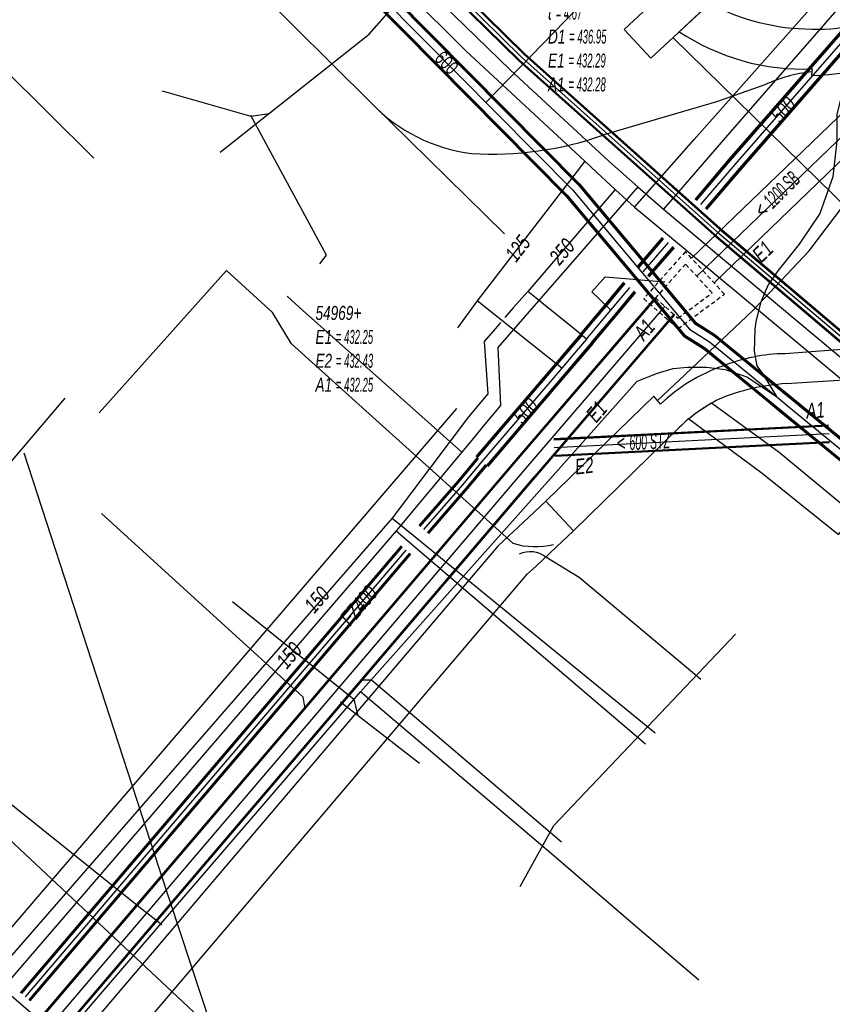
# Model space of a CAD drawing. Header units: metres. Extents: x 2695563 to 2696938, y 1260544 to 1262032.
# Tile 34 of 256: x 2695961 to 2695991, y 1260966 to 1261002. Entities that reach past the tile are written whole.
import ezdxf

# ---------------------------------------------------------------- set-up
doc = ezdxf.new("R2010")
doc.units = ezdxf.units.M
doc.linetypes.add('AUSGEZOGEN', pattern=[0])
doc.linetypes.add('STRICHLINIE2_S3', pattern=[0.25, 0.15, -0.1])
for name, color, linetype in [('AW_LK_ Haltung Text', 7, 'AUSGEZOGEN'), ('AW_LK_Ein-Auslauftext', 24, 'AUSGEZOGEN'), ('AW_LK_Haltung', 24, 'AUSGEZOGEN'), ('AW_LK_Normschacht Text', 24, 'AUSGEZOGEN'), ('AW_LK_Schacht Detailpolygon', 24, 'AUSGEZOGEN'), ('AW_LK_Trasselinie', 24, 'AUSGEZOGEN'), ('EW_LK_Bauwerk_FL_Linie_Punkt', 1, 'AUSGEZOGEN'), ('EW_LK_Trasseabs', 1, 'AUSGEZOGEN'), ('EW_LK_Trasserand', 1, 'AUSGEZOGEN'), ('FM_LK_SW_TRASSEKANTE', 94, 'AUSGEZOGEN'), ('FM_LK_SW_TRASSEKANTE_TEXT', 94, 'AUSGEZOGEN'), ('GA_LK_Leitung', 32, 'AUSGEZOGEN'), ('GA_LK_Leitung_Text', 32, 'AUSGEZOGEN'), ('TV_LK_LEITUNG', 92, 'AUSGEZOGEN'), ('WA_LK_Leitung', 171, 'AUSGEZOGEN'), ('WA_LK_Leitung_Text', 171, 'AUSGEZOGEN')]:
    doc.layers.add(name, color=color, linetype=linetype)
doc.styles.add('ARIAL', font='arial.ttf')
pattern_1 = [(0, (2708005, 1273150), (6075, 6075), [6075, -6075]), (90, (2708005, 1273150), (-6075, 6075), [6075, -6075])]

# ---------------------------------------------------------------- blocks, each defined once
blk = doc.blocks.new('COMPLEXOBJECT_1613')
at = {"layer": 'EW_LK_Trasserand', "color": 1, "linetype": 'AUSGEZOGEN', "transparency": 33554687}
for p, q in [((6011.345, 11010.798), (6010.897, 11010.548)), ((5985.392, 11002.281), (5984.302, 11001.263)), ((5993.847, 11000.841), (5994.248, 11000.507)), ((5989.1, 10999.926), (5989.075, 10999.686))]:
    blk.add_line(p, q, dxfattribs=at)
for points in [[(6012.123, 11009.371), (6012.508, 11009.847), (6011.345, 11010.798)], [(6007.537, 11009.069), (6001.631, 11006.791), (5996.41, 11004.39)], [(5997.142, 11002.587), (6002.355, 11004.951), (6008.224, 11007.176)]]:
    blk.add_lwpolyline(points, dxfattribs=at)
for centre, radius, start, end in [((5998.778, 11033.524), 25.977, 289.7061, 297.81), ((6004.507, 11018.339), 11.766, 288.4168, 310.3391), ((6002.46, 10988.365), 17.129, 110.6831, 125.2744), ((5999.234, 10996.624), 6.319, 109.3273, 142.0844), ((5989.153, 11009.472), 8.115, 242.3869, 269.4748), ((5989.277, 11007.291), 5.937, 268.0853, 303.658), ((5988.761, 11007.986), 8.067, 236.4477, 272.4105), ((5988.59, 11012.124), 12.447, 272.2315, 294.9805)]:
    blk.add_arc(centre, radius, start, end, dxfattribs=at)
blk = doc.blocks.new('COMPLEXOBJECT_1648')
at = {"layer": 'EW_LK_Trasserand', "color": 1, "linetype": 'AUSGEZOGEN', "transparency": 33554687}
for p, q in [((5993.156, 10990.027), (5988.127, 10989.656)), ((5995.489, 10988.44), (5996.09, 10989.401)), ((5988.155, 10988.577), (5993.194, 10988.917))]:
    blk.add_line(p, q, dxfattribs=at)
for points in [[(5983.621, 10987.832), (5983.387, 10988.121), (5979.493, 10984.342)], [(5979.493, 10984.342), (5980.489, 10983.274), (5984.299, 10986.995)]]:
    blk.add_lwpolyline(points, dxfattribs=at)
for centre, radius, start, end in [((5993.836, 10986.025), 4.059, 56.2682, 99.6437), ((5988.215, 10983.275), 6.382, 90.7883, 111.5382), ((5987.883, 10983.402), 6.147, 109.0935, 133.8912), ((5993.763, 10985.896), 3.074, 55.8459, 100.6714), ((5988.601, 10981.129), 7.461, 93.4259, 112.5875), ((5988.362, 10982.811), 5.832, 116.7714, 134.1604)]:
    blk.add_arc(centre, radius, start, end, dxfattribs=at)
blk = doc.blocks.new('COMPLEXOBJECT_1709')
at = {"layer": 'EW_LK_Trasserand', "color": 1, "linetype": 'AUSGEZOGEN', "transparency": 33554687}
blk.add_line((5985.459, 10987.869), (5985.41, 10987.841), dxfattribs=at)
blk.add_lwpolyline([(5984.647, 10987.307), (5987.291, 10985.346), (5990.042, 10983.135), (5990.622, 10983.849), (5987.908, 10986.097), (5985.459, 10987.869)], dxfattribs=at)
blk.add_arc((5988.418, 10982.73), 5.93, 120.4835, 129.4905, dxfattribs=at)
blk = doc.blocks.new('COMPLEXOBJECT_2464')
at = {"layer": 'EW_LK_Trasseabs', "color": 1, "linetype": 'AUSGEZOGEN', "transparency": 33554687}
blk.add_lwpolyline([(5987.386, 10999.345), (5985.639, 10998.742), (5981.579, 10997.546)], dxfattribs=at)
for centre, radius, start, end in [((5989.535, 10994.886), 4.95, 95.2487, 115.7298), ((5977.542, 11008.954), 12.101, 266.5351, 289.4861)]:
    blk.add_arc(centre, radius, start, end, dxfattribs=at)

msp = doc.modelspace()

# ---------------------------------------------------------------- hatches: boundary and pattern name
at = {"layer": 'EW_LK_Bauwerk_FL_Linie_Punkt', "lineweight": 18, "transparency": 33554687}
h = msp.add_hatch(dxfattribs=at)
h.set_pattern_fill('MUSTER', color=1, scale=4050, style=0, pattern_type=2)
h.set_pattern_definition([(0, (2703955, 1269100), (4050, 4050), [4050, -4050]), (90, (2703955, 1269100), (-4050, 4050), [4050, -4050])])
h.paths.add_polyline_path([(2695983.28, 1261001.159), (2695984.24, 1261000.123), (2695986.545, 1261002.26), (2695985.538, 1261003.253)], flags=0)
at = {"layer": 'EW_LK_Trasserand', "lineweight": 18, "transparency": 33554687}
h = msp.add_hatch(dxfattribs=at)
h.set_pattern_fill('MUSTER', color=1, scale=6075, style=0, pattern_type=2)
h.set_pattern_definition(pattern_1)
h.paths.add_polyline_path([(2696012.315, 1261010.608), (2696011.867, 1261010.358), (2696011.762, 1261010.303), (2696011.657, 1261010.248), (2696011.551, 1261010.194), (2696011.446, 1261010.141), (2696011.34, 1261010.088), (2696011.234, 1261010.035), (2696011.127, 1261009.983), (2696011.02, 1261009.931), (2696010.914, 1261009.88), (2696010.806, 1261009.829), (2696010.699, 1261009.779), (2696010.591, 1261009.729), (2696010.484, 1261009.68), (2696010.376, 1261009.631), (2696010.267, 1261009.583), (2696010.159, 1261009.535), (2696010.05, 1261009.488), (2696009.941, 1261009.441), (2696009.832, 1261009.395), (2696009.723, 1261009.349), (2696009.613, 1261009.304), (2696009.504, 1261009.259), (2696009.394, 1261009.215), (2696009.283, 1261009.171), (2696009.173, 1261009.128), (2696009.063, 1261009.085), (2696008.952, 1261009.043), (2696008.841, 1261009.001), (2696008.73, 1261008.96), (2696008.618, 1261008.919), (2696008.507, 1261008.879), (2696002.601, 1261006.601), (2695997.38, 1261004.2), (2695997.249, 1261004.15), (2695997.118, 1261004.098), (2695996.987, 1261004.046), (2695996.857, 1261003.993), (2695996.727, 1261003.938), (2695996.598, 1261003.882), (2695996.469, 1261003.826), (2695996.341, 1261003.768), (2695996.213, 1261003.709), (2695996.085, 1261003.649), (2695995.959, 1261003.589), (2695995.832, 1261003.527), (2695995.706, 1261003.464), (2695995.581, 1261003.4), (2695995.456, 1261003.335), (2695995.332, 1261003.269), (2695995.208, 1261003.202), (2695995.085, 1261003.134), (2695994.962, 1261003.065), (2695994.84, 1261002.995), (2695994.719, 1261002.924), (2695994.598, 1261002.852), (2695994.478, 1261002.778), (2695994.358, 1261002.704), (2695994.239, 1261002.629), (2695994.121, 1261002.553), (2695994.003, 1261002.476), (2695993.886, 1261002.399), (2695993.769, 1261002.32), (2695993.653, 1261002.24), (2695993.538, 1261002.159), (2695993.438, 1261002.094), (2695993.337, 1261002.031), (2695993.235, 1261001.97), (2695993.132, 1261001.912), (2695993.027, 1261001.855), (2695992.922, 1261001.8), (2695992.815, 1261001.748), (2695992.707, 1261001.697), (2695992.599, 1261001.649), (2695992.489, 1261001.603), (2695992.379, 1261001.559), (2695992.267, 1261001.518), (2695992.155, 1261001.478), (2695992.042, 1261001.441), (2695991.928, 1261001.407), (2695991.814, 1261001.374), (2695991.699, 1261001.344), (2695991.583, 1261001.316), (2695991.467, 1261001.29), (2695991.351, 1261001.267), (2695991.233, 1261001.246), (2695991.116, 1261001.228), (2695990.998, 1261001.211), (2695990.88, 1261001.197), (2695990.762, 1261001.186), (2695990.643, 1261001.177), (2695990.525, 1261001.17), (2695990.406, 1261001.166), (2695990.287, 1261001.164), (2695990.168, 1261001.164), (2695990.049, 1261001.167), (2695989.925, 1261001.169), (2695989.802, 1261001.173), (2695989.678, 1261001.179), (2695989.554, 1261001.187), (2695989.431, 1261001.196), (2695989.308, 1261001.208), (2695989.185, 1261001.221), (2695989.062, 1261001.236), (2695988.939, 1261001.253), (2695988.817, 1261001.272), (2695988.695, 1261001.293), (2695988.573, 1261001.316), (2695988.452, 1261001.341), (2695988.331, 1261001.367), (2695988.211, 1261001.395), (2695988.091, 1261001.425), (2695987.971, 1261001.457), (2695987.852, 1261001.491), (2695987.733, 1261001.527), (2695987.615, 1261001.564), (2695987.498, 1261001.603), (2695987.381, 1261001.644), (2695987.265, 1261001.687), (2695987.15, 1261001.731), (2695987.035, 1261001.777), (2695986.921, 1261001.825), (2695986.807, 1261001.875), (2695986.695, 1261001.926), (2695986.583, 1261001.98), (2695986.472, 1261002.034), (2695986.362, 1261002.091), (2695985.272, 1261001.073), (2695985.409, 1261000.984), (2695985.548, 1261000.898), (2695985.688, 1261000.815), (2695985.831, 1261000.734), (2695985.974, 1261000.657), (2695986.12, 1261000.582), (2695986.266, 1261000.511), (2695986.415, 1261000.442), (2695986.564, 1261000.376), (2695986.715, 1261000.314), (2695986.867, 1261000.254), (2695987.02, 1261000.198), (2695987.175, 1261000.144), (2695987.33, 1261000.094), (2695987.487, 1261000.047), (2695987.644, 1261000.003), (2695987.802, 1260999.963), (2695987.961, 1260999.925), (2695988.121, 1260999.891), (2695988.281, 1260999.86), (2695988.442, 1260999.832), (2695988.604, 1260999.808), (2695988.766, 1260999.787), (2695988.928, 1260999.769), (2695989.091, 1260999.754), (2695989.254, 1260999.743), (2695989.417, 1260999.735), (2695989.58, 1260999.73), (2695989.743, 1260999.729), (2695989.907, 1260999.731), (2695990.07, 1260999.736), (2695990.045, 1260999.496), (2695990.204, 1260999.503), (2695990.363, 1260999.512), (2695990.522, 1260999.524), (2695990.681, 1260999.537), (2695990.84, 1260999.553), (2695990.998, 1260999.57), (2695991.157, 1260999.589), (2695991.315, 1260999.611), (2695991.472, 1260999.634), (2695991.63, 1260999.66), (2695991.787, 1260999.687), (2695991.943, 1260999.717), (2695992.1, 1260999.748), (2695992.256, 1260999.782), (2695992.411, 1260999.817), (2695992.566, 1260999.855), (2695992.72, 1260999.894), (2695992.874, 1260999.936), (2695993.028, 1260999.979), (2695993.181, 1261000.025), (2695993.333, 1261000.072), (2695993.484, 1261000.121), (2695993.635, 1261000.173), (2695993.786, 1261000.226), (2695993.935, 1261000.281), (2695994.084, 1261000.338), (2695994.232, 1261000.397), (2695994.38, 1261000.457), (2695994.526, 1261000.52), (2695994.672, 1261000.585), (2695994.817, 1261000.651), (2695995.218, 1261000.317), (2695995.29, 1261000.408), (2695995.365, 1261000.498), (2695995.44, 1261000.587), (2695995.518, 1261000.674), (2695995.597, 1261000.76), (2695995.677, 1261000.844), (2695995.759, 1261000.927), (2695995.843, 1261001.008), (2695995.928, 1261001.087), (2695996.015, 1261001.165), (2695996.103, 1261001.242), (2695996.192, 1261001.317), (2695996.283, 1261001.39), (2695996.375, 1261001.461), (2695996.468, 1261001.531), (2695996.563, 1261001.599), (2695996.659, 1261001.665), (2695996.756, 1261001.73), (2695996.854, 1261001.792), (2695996.953, 1261001.853), (2695997.054, 1261001.912), (2695997.155, 1261001.969), (2695997.258, 1261002.025), (2695997.362, 1261002.078), (2695997.466, 1261002.13), (2695997.572, 1261002.179), (2695997.678, 1261002.227), (2695997.785, 1261002.272), (2695997.894, 1261002.316), (2695998.002, 1261002.357), (2695998.112, 1261002.397), (2696003.325, 1261004.761), (2696009.194, 1261006.986), (2696009.331, 1261007.033), (2696009.468, 1261007.081), (2696009.605, 1261007.131), (2696009.74, 1261007.183), (2696009.875, 1261007.236), (2696010.01, 1261007.292), (2696010.143, 1261007.348), (2696010.276, 1261007.407), (2696010.409, 1261007.467), (2696010.54, 1261007.529), (2696010.671, 1261007.592), (2696010.801, 1261007.657), (2696010.93, 1261007.723), (2696011.058, 1261007.791), (2696011.185, 1261007.861), (2696011.312, 1261007.932), (2696011.438, 1261008.005), (2696011.562, 1261008.079), (2696011.686, 1261008.155), (2696011.809, 1261008.233), (2696011.931, 1261008.312), (2696012.052, 1261008.392), (2696012.172, 1261008.474), (2696012.291, 1261008.557), (2696012.409, 1261008.642), (2696012.525, 1261008.728), (2696012.641, 1261008.816), (2696012.756, 1261008.905), (2696012.869, 1261008.996), (2696012.982, 1261009.088), (2696013.093, 1261009.181), (2696013.478, 1261009.657)], flags=0)
h = msp.add_hatch(dxfattribs=at)
h.set_pattern_fill('MUSTER', color=1, scale=6075, style=0, pattern_type=2)
h.set_pattern_definition(pattern_1)
h.paths.add_polyline_path([(2695980.463, 1260984.152), (2695981.459, 1260983.084), (2695985.269, 1260986.805), (2695985.31, 1260986.845), (2695985.352, 1260986.884), (2695985.394, 1260986.923), (2695985.436, 1260986.961), (2695985.479, 1260986.999), (2695985.522, 1260987.036), (2695985.565, 1260987.073), (2695985.609, 1260987.11), (2695985.653, 1260987.146), (2695985.697, 1260987.182), (2695985.742, 1260987.217), (2695985.787, 1260987.252), (2695985.833, 1260987.287), (2695985.879, 1260987.321), (2695985.925, 1260987.354), (2695985.971, 1260987.388), (2695986.018, 1260987.42), (2695986.065, 1260987.452), (2695986.113, 1260987.484), (2695986.161, 1260987.515), (2695986.209, 1260987.546), (2695986.257, 1260987.577), (2695986.306, 1260987.607), (2695986.355, 1260987.636), (2695986.404, 1260987.665), (2695986.453, 1260987.693), (2695986.503, 1260987.721), (2695986.553, 1260987.749), (2695986.604, 1260987.776), (2695986.654, 1260987.802), (2695986.705, 1260987.828), (2695986.779, 1260987.859), (2695986.854, 1260987.888), (2695986.929, 1260987.917), (2695987.005, 1260987.945), (2695987.081, 1260987.972), (2695987.157, 1260987.999), (2695987.233, 1260988.025), (2695987.309, 1260988.049), (2695987.386, 1260988.073), (2695987.463, 1260988.097), (2695987.541, 1260988.119), (2695987.618, 1260988.14), (2695987.696, 1260988.161), (2695987.774, 1260988.181), (2695987.852, 1260988.2), (2695987.931, 1260988.218), (2695988.009, 1260988.235), (2695988.088, 1260988.252), (2695988.167, 1260988.267), (2695988.246, 1260988.282), (2695988.326, 1260988.296), (2695988.405, 1260988.309), (2695988.485, 1260988.321), (2695988.564, 1260988.332), (2695988.644, 1260988.343), (2695988.724, 1260988.352), (2695988.804, 1260988.361), (2695988.884, 1260988.369), (2695988.964, 1260988.376), (2695989.045, 1260988.382), (2695989.125, 1260988.387), (2695994.164, 1260988.727), (2695994.24, 1260988.74), (2695994.317, 1260988.752), (2695994.394, 1260988.761), (2695994.471, 1260988.769), (2695994.549, 1260988.775), (2695994.626, 1260988.778), (2695994.704, 1260988.78), (2695994.781, 1260988.78), (2695994.859, 1260988.778), (2695994.936, 1260988.773), (2695995.014, 1260988.767), (2695995.091, 1260988.759), (2695995.168, 1260988.749), (2695995.244, 1260988.737), (2695995.321, 1260988.723), (2695995.397, 1260988.708), (2695995.472, 1260988.69), (2695995.547, 1260988.67), (2695995.622, 1260988.649), (2695995.696, 1260988.626), (2695995.769, 1260988.6), (2695995.842, 1260988.573), (2695995.914, 1260988.544), (2695995.985, 1260988.514), (2695996.056, 1260988.481), (2695996.125, 1260988.447), (2695996.194, 1260988.411), (2695996.262, 1260988.373), (2695996.328, 1260988.334), (2695996.394, 1260988.293), (2695996.459, 1260988.25), (2695997.06, 1260989.211), (2695996.977, 1260989.265), (2695996.893, 1260989.317), (2695996.807, 1260989.367), (2695996.72, 1260989.415), (2695996.632, 1260989.46), (2695996.543, 1260989.504), (2695996.453, 1260989.545), (2695996.362, 1260989.584), (2695996.27, 1260989.621), (2695996.177, 1260989.656), (2695996.083, 1260989.688), (2695995.989, 1260989.718), (2695995.894, 1260989.746), (2695995.798, 1260989.771), (2695995.701, 1260989.794), (2695995.604, 1260989.815), (2695995.507, 1260989.833), (2695995.409, 1260989.849), (2695995.311, 1260989.863), (2695995.212, 1260989.874), (2695995.114, 1260989.883), (2695995.015, 1260989.889), (2695994.916, 1260989.893), (2695994.817, 1260989.894), (2695994.718, 1260989.893), (2695994.618, 1260989.89), (2695994.52, 1260989.884), (2695994.421, 1260989.876), (2695994.322, 1260989.865), (2695994.224, 1260989.852), (2695994.126, 1260989.837), (2695989.097, 1260989.466), (2695989.022, 1260989.465), (2695988.948, 1260989.462), (2695988.873, 1260989.459), (2695988.799, 1260989.455), (2695988.725, 1260989.45), (2695988.65, 1260989.444), (2695988.576, 1260989.438), (2695988.502, 1260989.43), (2695988.428, 1260989.422), (2695988.354, 1260989.412), (2695988.28, 1260989.402), (2695988.206, 1260989.391), (2695988.133, 1260989.379), (2695988.059, 1260989.367), (2695987.986, 1260989.353), (2695987.913, 1260989.339), (2695987.84, 1260989.323), (2695987.767, 1260989.307), (2695987.694, 1260989.29), (2695987.622, 1260989.272), (2695987.55, 1260989.254), (2695987.478, 1260989.234), (2695987.406, 1260989.214), (2695987.335, 1260989.193), (2695987.263, 1260989.171), (2695987.193, 1260989.148), (2695987.122, 1260989.124), (2695987.051, 1260989.099), (2695986.981, 1260989.074), (2695986.912, 1260989.048), (2695986.842, 1260989.021), (2695986.761, 1260988.992), (2695986.681, 1260988.963), (2695986.601, 1260988.932), (2695986.521, 1260988.9), (2695986.442, 1260988.867), (2695986.363, 1260988.832), (2695986.285, 1260988.797), (2695986.207, 1260988.761), (2695986.13, 1260988.723), (2695986.053, 1260988.685), (2695985.977, 1260988.645), (2695985.901, 1260988.604), (2695985.826, 1260988.563), (2695985.752, 1260988.52), (2695985.678, 1260988.476), (2695985.605, 1260988.431), (2695985.533, 1260988.385), (2695985.461, 1260988.339), (2695985.389, 1260988.291), (2695985.319, 1260988.242), (2695985.249, 1260988.192), (2695985.18, 1260988.141), (2695985.111, 1260988.089), (2695985.044, 1260988.037), (2695984.977, 1260987.983), (2695984.91, 1260987.928), (2695984.845, 1260987.873), (2695984.78, 1260987.817), (2695984.716, 1260987.759), (2695984.653, 1260987.701), (2695984.591, 1260987.642), (2695984.357, 1260987.931)], flags=0)
h = msp.add_hatch(dxfattribs=at)
h.set_pattern_fill('MUSTER', color=1, scale=6075, style=0, pattern_type=2)
h.set_pattern_definition(pattern_1)
h.paths.add_polyline_path([(2695986.429, 1260987.679), (2695986.38, 1260987.651), (2695986.354, 1260987.636), (2695986.328, 1260987.62), (2695986.303, 1260987.605), (2695986.277, 1260987.589), (2695986.251, 1260987.573), (2695986.226, 1260987.557), (2695986.201, 1260987.541), (2695986.175, 1260987.525), (2695986.15, 1260987.508), (2695986.125, 1260987.492), (2695986.1, 1260987.475), (2695986.075, 1260987.459), (2695986.05, 1260987.442), (2695986.025, 1260987.425), (2695986, 1260987.408), (2695985.976, 1260987.39), (2695985.951, 1260987.373), (2695985.927, 1260987.356), (2695985.902, 1260987.338), (2695985.878, 1260987.32), (2695985.854, 1260987.302), (2695985.83, 1260987.284), (2695985.806, 1260987.266), (2695985.782, 1260987.248), (2695985.758, 1260987.23), (2695985.734, 1260987.211), (2695985.711, 1260987.193), (2695985.687, 1260987.174), (2695985.664, 1260987.155), (2695985.64, 1260987.136), (2695985.617, 1260987.117), (2695988.261, 1260985.156), (2695991.012, 1260982.945), (2695991.592, 1260983.659), (2695988.878, 1260985.907)], flags=0)
h = msp.add_hatch(dxfattribs=at)
h.set_pattern_fill('MUSTER', color=1, scale=6075, style=0, pattern_type=2)
h.set_pattern_definition(pattern_1)
h.paths.add_polyline_path([(2695950.064, 1260946.522), (2695958.874, 1260956.87), (2695959.505, 1260957.621), (2695963.822, 1260962.749), (2695964.653, 1260963.726), (2695979.786, 1260981.515), (2695980.115, 1260981.823), (2695980.828, 1260982.492), (2695981.461, 1260983.086), (2695980.461, 1260984.15), (2695979.827, 1260983.555), (2695979.114, 1260982.886), (2695978.728, 1260982.523), (2695963.526, 1260964.654), (2695962.707, 1260963.692), (2695958.388, 1260958.561), (2695957.76, 1260957.814), (2695948.953, 1260947.468)], flags=0)

# ---------------------------------------------------------------- linework, layer by layer
at = {"layer": 'AW_LK_Haltung', "color": 24, "linetype": 'AUSGEZOGEN', "transparency": 33554687}
for p, q in [((2695974.084, 1261000.985), (2695977.182, 1261004.509)), ((2695968.711, 1260996.731), (2695974.084, 1261000.985)), ((2695992.688, 1260998.792), (2695985.904, 1260992.257)), ((2695987.305, 1260979.351), (2695980.747, 1260972.455)), ((2695975.905, 1260974.691), (2695973.046, 1260976.899)), ((2695979.534, 1260970.262), (2695980.747, 1260972.455))]:
    msp.add_line(p, q, dxfattribs=at)
at = {"layer": 'AW_LK_Haltung', "linetype": 'AUSGEZOGEN', "transparency": 33554687}
for p, q in [((2695984.392, 1260991.482), (2695979.363, 1260985.63)), ((2695984.407, 1260991.469), (2695979.378, 1260985.617)), ((2695984.422, 1260991.456), (2695979.393, 1260985.604)), ((2695985.074, 1260990.896), (2695980.045, 1260985.044)), ((2695985.089, 1260990.883), (2695980.06, 1260985.031)), ((2695985.104, 1260990.87), (2695980.075, 1260985.018)), ((2695990.658, 1260986.893), (2695980.748, 1260986.394)), ((2695990.659, 1260986.873), (2695980.749, 1260986.374)), ((2695990.66, 1260986.852), (2695980.75, 1260986.353)), ((2695990.688, 1260986.294), (2695980.778, 1260985.795)), ((2695990.689, 1260986.273), (2695980.779, 1260985.774)), ((2695990.69, 1260986.253), (2695980.78, 1260985.754)), ((2695979.362, 1260985.629), (2695949.91, 1260951.121)), ((2695979.377, 1260985.616), (2695949.925, 1260951.108)), ((2695979.392, 1260985.603), (2695949.94, 1260951.095)), ((2695980.046, 1260985.045), (2695950.594, 1260950.537)), ((2695980.061, 1260985.032), (2695950.609, 1260950.524)), ((2695980.076, 1260985.019), (2695950.624, 1260950.511))]:
    msp.add_line(p, q, dxfattribs=at)
at = {"layer": 'AW_LK_Haltung', "color": 255, "transparency": 33554687}
for p, q in [((2695984.748, 1260991.176), (2695979.719, 1260985.324)), ((2695990.674, 1260986.573), (2695980.764, 1260986.074)), ((2695979.719, 1260985.324), (2695950.267, 1260950.816))]:
    msp.add_line(p, q, dxfattribs=at)
at = {"layer": 'AW_LK_Haltung', "color": 24, "linetype": 'AUSGEZOGEN', "transparency": 33554687}
for points in [[(2695966.618, 1260998.941), (2695969.821, 1260998.029), (2695970.48, 1260998.132)], [(2695972.3, 1260992.71), (2695972.551, 1260993.016), (2695969.811, 1260998.056)], [(2695964.427, 1260983.705), (2695971.695, 1260977.091), (2695971.749, 1260976.74)], [(2695969.156, 1260980.533), (2695973.533, 1260977.015), (2695973.678, 1260976.408)], [(2695981.019, 1260971.85), (2695974.168, 1260977.691), (2695973.773, 1260977.701)]]:
    msp.add_lwpolyline(points, dxfattribs=at)
at = {"layer": 'AW_LK_Schacht Detailpolygon', "color": 24, "linetype": 'STRICHLINIE2_S3', "transparency": 33554687}
for points in [[(2695985.495, 1260993.147), (2695983.988, 1260991.45), (2695985.226, 1260990.37), (2695986.9, 1260991.613), (2695985.495, 1260993.147)], [(2695985.498, 1260992.699), (2695984.411, 1260991.475), (2695985.226, 1260990.751), (2695986.454, 1260991.656), (2695985.498, 1260992.699)]]:
    msp.add_lwpolyline(points, close=True, dxfattribs=at)
at = {"layer": 'AW_LK_Trasselinie', "color": 24, "linetype": 'AUSGEZOGEN', "transparency": 33554687}
for p, q in [((2695992.01, 1260998.972), (2695985.714, 1260992.908)), ((2695992.931, 1260998.193), (2695986.525, 1260992.022))]:
    msp.add_line(p, q, dxfattribs=at)
at = {"layer": 'EW_LK_Bauwerk_FL_Linie_Punkt', "color": 1, "linetype": 'AUSGEZOGEN', "transparency": 33554687}
msp.add_line((2695966.524, 1260970.882), (2695961.637, 1260985.886), dxfattribs=at)
msp.add_lwpolyline([(2695983.28, 1261001.159), (2695984.24, 1261000.123), (2695986.545, 1261002.26), (2695985.538, 1261003.253), (2695983.28, 1261001.159)], close=True, dxfattribs=at)
at = {"layer": 'EW_LK_Trasseabs', "color": 1, "linetype": 'AUSGEZOGEN', "transparency": 33554687}
for p, q in [((2695978.968, 1260993.793), (2695974.164, 1260998.502)), ((2695968.938, 1260992.468), (2695964.34, 1260987.339)), ((2695970.597, 1260990.949), (2695968.938, 1260992.468)), ((2695984.48, 1260987.777), (2695985.267, 1260988.507)), ((2695979.271, 1260982.63), (2695974.33, 1260987.076)), ((2695970.267, 1260959.504), (2695966.524, 1260970.882))]:
    msp.add_line(p, q, dxfattribs=at)
for points in [[(2695974.164, 1260998.502), (2695965.628, 1261006.967), (2695935.997, 1261037.031)], [(2695996.841, 1260988.872), (2695997.111, 1260989.315), (2695995.844, 1260990.271), (2695992.587, 1260993.479), (2695985.044, 1261000.866)], [(2695985.267, 1260988.507), (2695987.931, 1260991.029), (2695989.955, 1260993.171), (2695993.441, 1260997.778)], [(2695974.33, 1260987.076), (2695971.282, 1260989.819), (2695970.597, 1260990.949)], [(2695941.165, 1260945.38), (2695962.914, 1260970.792), (2695977.251, 1260987.491)], [(2695986.047, 1260977.721), (2695981.661, 1260981.402), (2695980.46, 1260982.129)]]:
    msp.add_lwpolyline(points, dxfattribs=at)
for centre, radius, start, end in [((2695978.514, 1261002.653), 6.013, 223.6582, 262.9964), ((2695980.074, 1260985.236), 2.727, 252.8661, 284.0017), ((2695979.888, 1260981.404), 0.923, 51.7542, 114.9507)]:
    msp.add_arc(centre, radius, start, end, dxfattribs=at)
at = {"layer": 'EW_LK_Trasserand', "color": 1, "linetype": 'AUSGEZOGEN', "transparency": 33554687}
msp.add_lwpolyline([(2695950.064, 1260946.522), (2695958.874, 1260956.87), (2695959.505, 1260957.621), (2695963.822, 1260962.749), (2695964.653, 1260963.726), (2695979.786, 1260981.515), (2695980.115, 1260981.823), (2695980.828, 1260982.492), (2695981.461, 1260983.086), (2695980.461, 1260984.15), (2695979.827, 1260983.555), (2695979.114, 1260982.886), (2695978.728, 1260982.523), (2695963.526, 1260964.654), (2695962.707, 1260963.692), (2695958.388, 1260958.561), (2695957.76, 1260957.814), (2695948.953, 1260947.468), (2695950.064, 1260946.522)], close=True, dxfattribs=at)
at = {"layer": 'FM_LK_SW_TRASSEKANTE', "linetype": 'AUSGEZOGEN', "transparency": 33554687}
for p, q in [((2695951.411, 1261026.057), (2695981.631, 1260995.544)), ((2695951.432, 1261026.078), (2695981.653, 1260995.564)), ((2695951.453, 1261026.099), (2695981.675, 1260995.585)), ((2695950.985, 1261025.635), (2695981.187, 1260995.139)), ((2695951.006, 1261025.656), (2695981.209, 1260995.16)), ((2695951.027, 1261025.677), (2695981.231, 1260995.18)), ((2695981.631, 1260995.544), (2695985.818, 1260990.558)), ((2695981.653, 1260995.564), (2695985.837, 1260990.581)), ((2695981.675, 1260995.585), (2695985.857, 1260990.604)), ((2695981.231, 1260995.18), (2695985.458, 1260990.146)), ((2695981.187, 1260995.139), (2695985.419, 1260990.1)), ((2695981.209, 1260995.16), (2695985.439, 1260990.123)), ((2695985.818, 1260990.558), (2695986.525, 1260990.114)), ((2695985.837, 1260990.581), (2695986.543, 1260990.138)), ((2695985.857, 1260990.604), (2695986.56, 1260990.162)), ((2695985.419, 1260990.1), (2695986.174, 1260989.626)), ((2695985.439, 1260990.123), (2695986.191, 1260989.65)), ((2695985.458, 1260990.146), (2695986.209, 1260989.674)), ((2695986.525, 1260990.114), (2695988.944, 1260988.129)), ((2695986.543, 1260990.138), (2695988.963, 1260988.152)), ((2695986.56, 1260990.162), (2695988.982, 1260988.175)), ((2695986.174, 1260989.626), (2695988.564, 1260987.665)), ((2695986.191, 1260989.65), (2695988.583, 1260987.688)), ((2695986.209, 1260989.674), (2695988.602, 1260987.711)), ((2695988.944, 1260988.129), (2695989.331, 1260987.812)), ((2695988.963, 1260988.152), (2695989.35, 1260987.835)), ((2695988.982, 1260988.175), (2695989.369, 1260987.858)), ((2695988.602, 1260987.711), (2695988.989, 1260987.394)), ((2695989.331, 1260987.812), (2695991.468, 1260986.062)), ((2695989.35, 1260987.835), (2695991.487, 1260986.085)), ((2695989.369, 1260987.858), (2695991.506, 1260986.108)), ((2695988.564, 1260987.665), (2695988.951, 1260987.348)), ((2695988.583, 1260987.688), (2695988.97, 1260987.371)), ((2695988.97, 1260987.371), (2695991.107, 1260985.621)), ((2695988.989, 1260987.394), (2695991.126, 1260985.644)), ((2695988.951, 1260987.348), (2695991.088, 1260985.598))]:
    msp.add_line(p, q, dxfattribs=at)
at = {"layer": 'FM_LK_SW_TRASSEKANTE', "color": 255, "transparency": 33554687}
for p, q in [((2695951.219, 1261025.867), (2695981.431, 1260995.362)), ((2695981.431, 1260995.362), (2695985.638, 1260990.352)), ((2695985.638, 1260990.352), (2695986.367, 1260989.894)), ((2695986.367, 1260989.894), (2695988.773, 1260987.92)), ((2695988.773, 1260987.92), (2695989.16, 1260987.603)), ((2695989.16, 1260987.603), (2695991.297, 1260985.853))]:
    msp.add_line(p, q, dxfattribs=at)
at = {"layer": 'FM_LK_SW_TRASSEKANTE', "color": 94, "linetype": 'AUSGEZOGEN', "transparency": 33554687}
msp.add_line((2695988.299, 1261008.822), (2695978.297, 1260998.527), dxfattribs=at)
for points in [[(2695993.33, 1261002.21), (2695992.597, 1261001.514), (2695991.857, 1261000.528), (2695991.239, 1260999.229), (2695990.952, 1260998.108), (2695990.955, 1260997.136), (2695990.817, 1260995.844), (2695990.341, 1260994.523), (2695989.6, 1260993.41), (2695988.825, 1260992.457), (2695988.482, 1260991.946), (2695988.205, 1260991.296), (2695988.03, 1260990.614), (2695987.994, 1260990.349), (2695987.988, 1260989.926), (2695987.976, 1260989.558), (2695988.072, 1260989.033), (2695988.302, 1260988.713), (2695988.773, 1260987.92)], [(2695973.773, 1260977.273), (2695983.756, 1260988.482), (2695984.491, 1260988.759), (2695985.051, 1260988.931), (2695985.57, 1260988.976), (2695986.256, 1260988.976), (2695986.93, 1260988.896), (2695987.706, 1260988.633), (2695988.773, 1260987.92)], [(2695963.103, 1260987.86), (2695961.805, 1260986.339), (2695959.856, 1260984.058), (2695954.923, 1260978.407), (2695955.228, 1260977.965)], [(2695966.6, 1260968.87), (2695965.893, 1260969.427), (2695955.228, 1260977.965)], [(2695962.06, 1260963.66), (2695966.583, 1260968.917), (2695973.773, 1260977.274)], [(2695985.977, 1260966.879), (2695983.698, 1260968.83), (2695980.661, 1260971.432), (2695973.773, 1260977.274)]]:
    msp.add_lwpolyline(points, dxfattribs=at)
at = {"layer": 'GA_LK_Leitung', "linetype": 'AUSGEZOGEN', "transparency": 33554687}
for p, q in [((2695976.128, 1261003.744), (2695979.672, 1261000.251)), ((2695976.141, 1261003.757), (2695979.685, 1261000.264)), ((2695976.154, 1261003.77), (2695979.697, 1261000.278)), ((2695975.916, 1261003.532), (2695979.467, 1261000.032)), ((2695975.929, 1261003.545), (2695979.479, 1261000.046)), ((2695975.942, 1261003.558), (2695979.492, 1261000.059)), ((2695979.672, 1261000.251), (2695986.726, 1260993.96)), ((2695979.685, 1261000.264), (2695986.738, 1260993.974)), ((2695979.697, 1261000.278), (2695986.751, 1260993.988)), ((2695979.467, 1261000.032), (2695986.529, 1260993.734)), ((2695979.479, 1261000.046), (2695986.542, 1260993.748)), ((2695979.492, 1261000.059), (2695986.554, 1260993.762)), ((2695986.542, 1260993.748), (2695991.89, 1260989.219)), ((2695986.554, 1260993.762), (2695991.902, 1260989.233)), ((2695986.726, 1260993.96), (2695992.072, 1260989.433)), ((2695986.738, 1260993.974), (2695992.084, 1260989.447)), ((2695986.751, 1260993.988), (2695992.096, 1260989.462)), ((2695986.529, 1260993.734), (2695991.878, 1260989.204))]:
    msp.add_line(p, q, dxfattribs=at)
at = {"layer": 'GA_LK_Leitung', "color": 255, "linetype": 'AUSGEZOGEN', "transparency": 33554687}
for p, q in [((2695976.035, 1261003.651), (2695979.582, 1261000.155)), ((2695979.582, 1261000.155), (2695986.64, 1260993.861)), ((2695986.64, 1260993.861), (2695991.987, 1260989.333))]:
    msp.add_line(p, q, dxfattribs=at)
at = {"layer": 'GA_LK_Leitung', "color": 32, "linetype": 'AUSGEZOGEN', "transparency": 33554687}
for p, q in [((2695983.78, 1260995.484), (2695984.697, 1260994.682)), ((2695984.697, 1260994.682), (2695991.709, 1260988.818))]:
    msp.add_line(p, q, dxfattribs=at)
for points in [[(2695862.869, 1261117.264), (2695863.164, 1261116.965), (2695867.658, 1261112.391), (2695883.38, 1261096.413), (2695912.516, 1261066.969), (2695919.482, 1261059.862), (2695935.616, 1261043.485), (2695952.834, 1261026.129), (2695966.508, 1261012.274), (2695975.912, 1261002.87), (2695979.168, 1260999.703), (2695982.735, 1260996.409), (2695983.78, 1260995.484)], [(2695996.164, 1261007.852), (2695995.952, 1261007.612), (2695986.94, 1260997.257), (2695984.697, 1260994.682)], [(2695983.78, 1260995.484), (2695978.728, 1260989.687), (2695978.828, 1260987.603), (2695978.201, 1260986.85)], [(2695971.123, 1260991.537), (2695971.424, 1260991.268), (2695971.679, 1260991.041), (2695977.429, 1260985.922)], [(2695978.201, 1260986.85), (2695977.958, 1260986.557), (2695977.429, 1260985.922), (2695975.059, 1260983.081), (2695958.012, 1260963.289), (2695953.899, 1260958.514), (2695944.534, 1260947.52), (2695943.908, 1260946.785)], [(2695975.059, 1260983.081), (2695979.15, 1260979.588), (2695984.057, 1260975.398)]]:
    msp.add_lwpolyline(points, dxfattribs=at)
at = {"layer": 'TV_LK_LEITUNG', "color": 92, "linetype": 'AUSGEZOGEN', "transparency": 33554687}
msp.add_lwpolyline([(2695984.687, 1260950.966), (2695968.307, 1260965.21), (2695959.764, 1260973.197), (2695957.163, 1260975.884), (2695952.908, 1260980.829)], dxfattribs=at)
at = {"layer": 'WA_LK_Leitung', "linetype": 'AUSGEZOGEN', "transparency": 33554687}
for p, q in [((2695987.075, 1260996.477), (2695994.993, 1261005.55)), ((2695987.099, 1260996.456), (2695995.017, 1261005.529)), ((2695987.122, 1260996.436), (2695995.04, 1261005.509)), ((2695987.454, 1260996.15), (2695995.372, 1261005.223)), ((2695987.477, 1260996.13), (2695995.395, 1261005.203)), ((2695987.501, 1260996.109), (2695995.419, 1261005.182)), ((2695985.841, 1260995.031), (2695987.075, 1260996.477)), ((2695985.865, 1260995.01), (2695987.099, 1260996.456)), ((2695985.889, 1260994.99), (2695987.122, 1260996.436)), ((2695986.221, 1260994.706), (2695987.454, 1260996.15)), ((2695986.245, 1260994.686), (2695987.477, 1260996.13)), ((2695986.269, 1260994.665), (2695987.501, 1260996.109)), ((2695983.761, 1260992.605), (2695984.669, 1260993.657)), ((2695983.785, 1260992.584), (2695984.693, 1260993.636)), ((2695983.808, 1260992.564), (2695984.716, 1260993.616)), ((2695984.14, 1260992.278), (2695985.048, 1260993.33)), ((2695984.163, 1260992.258), (2695985.071, 1260993.31)), ((2695984.187, 1260992.237), (2695985.095, 1260993.289)), ((2695982.584, 1260991.215), (2695983.277, 1260992.04)), ((2695982.608, 1260991.195), (2695983.3, 1260992.02)), ((2695982.632, 1260991.174), (2695983.324, 1260992)), ((2695982.968, 1260990.894), (2695983.66, 1260991.718)), ((2695982.992, 1260990.873), (2695983.684, 1260991.698)), ((2695983.016, 1260990.853), (2695983.707, 1260991.678)), ((2695982.133, 1260990.676), (2695982.584, 1260991.215)), ((2695982.157, 1260990.656), (2695982.608, 1260991.195)), ((2695982.181, 1260990.636), (2695982.632, 1260991.174)), ((2695981.715, 1260990.177), (2695982.133, 1260990.676)), ((2695981.739, 1260990.157), (2695982.157, 1260990.656)), ((2695981.762, 1260990.137), (2695982.181, 1260990.636)), ((2695982.517, 1260990.354), (2695982.968, 1260990.894)), ((2695982.541, 1260990.334), (2695982.992, 1260990.873)), ((2695982.565, 1260990.314), (2695983.016, 1260990.853)), ((2695982.098, 1260989.855), (2695982.517, 1260990.354)), ((2695982.121, 1260989.835), (2695982.541, 1260990.334)), ((2695982.145, 1260989.815), (2695982.565, 1260990.314)), ((2695981.716, 1260990.179), (2695981.274, 1260989.663)), ((2695981.74, 1260990.159), (2695981.298, 1260989.643)), ((2695981.764, 1260990.138), (2695981.322, 1260989.622)), ((2695982.096, 1260989.854), (2695981.654, 1260989.338)), ((2695981.274, 1260989.663), (2695980.815, 1260989.127)), ((2695981.298, 1260989.643), (2695980.839, 1260989.107)), ((2695981.322, 1260989.622), (2695980.863, 1260989.086)), ((2695982.12, 1260989.833), (2695981.678, 1260989.317)), ((2695982.144, 1260989.813), (2695981.702, 1260989.297)), ((2695981.654, 1260989.338), (2695981.195, 1260988.802)), ((2695981.678, 1260989.317), (2695981.219, 1260988.781)), ((2695981.702, 1260989.297), (2695981.243, 1260988.761)), ((2695980.815, 1260989.127), (2695977.938, 1260985.764)), ((2695980.839, 1260989.107), (2695977.962, 1260985.744)), ((2695980.863, 1260989.086), (2695977.986, 1260985.723)), ((2695981.195, 1260988.802), (2695978.318, 1260985.439)), ((2695981.219, 1260988.781), (2695978.342, 1260985.418)), ((2695981.243, 1260988.761), (2695978.366, 1260985.398)), ((2695977.979, 1260985.725), (2695977.28, 1260984.885)), ((2695977.998, 1260985.709), (2695977.299, 1260984.869)), ((2695978.018, 1260985.693), (2695977.318, 1260984.852)), ((2695978.286, 1260985.469), (2695977.584, 1260984.626)), ((2695978.306, 1260985.453), (2695977.603, 1260984.609)), ((2695978.325, 1260985.437), (2695977.622, 1260984.593)), ((2695977.28, 1260984.885), (2695975.88, 1260983.274)), ((2695977.299, 1260984.869), (2695975.899, 1260983.257)), ((2695977.318, 1260984.852), (2695975.918, 1260983.241)), ((2695977.584, 1260984.626), (2695976.182, 1260983.011)), ((2695977.603, 1260984.609), (2695976.201, 1260982.995)), ((2695977.622, 1260984.593), (2695976.22, 1260982.978)), ((2695975.238, 1260982.534), (2695961.5, 1260966.428)), ((2695975.257, 1260982.518), (2695961.519, 1260966.412)), ((2695975.276, 1260982.502), (2695961.538, 1260966.396)), ((2695975.542, 1260982.274), (2695961.804, 1260966.168)), ((2695975.561, 1260982.258), (2695961.823, 1260966.152)), ((2695975.58, 1260982.242), (2695961.842, 1260966.136))]:
    msp.add_line(p, q, dxfattribs=at)
at = {"layer": 'WA_LK_Leitung', "color": 255, "linetype": 'AUSGEZOGEN', "transparency": 33554687}
for p, q in [((2695987.288, 1260996.293), (2695995.206, 1261005.366)), ((2695986.055, 1260994.848), (2695987.288, 1260996.293)), ((2695983.974, 1260992.421), (2695984.882, 1260993.473)), ((2695982.8, 1260991.034), (2695983.492, 1260991.859)), ((2695982.349, 1260990.495), (2695982.8, 1260991.034)), ((2695981.93, 1260989.996), (2695982.349, 1260990.495)), ((2695981.93, 1260989.996), (2695981.488, 1260989.48)), ((2695981.488, 1260989.48), (2695981.029, 1260988.944)), ((2695981.029, 1260988.944), (2695978.152, 1260985.581)), ((2695978.152, 1260985.581), (2695977.451, 1260984.739)), ((2695977.451, 1260984.739), (2695976.05, 1260983.126)), ((2695975.409, 1260982.388), (2695961.671, 1260966.282))]:
    msp.add_line(p, q, dxfattribs=at)
at = {"layer": 'WA_LK_Leitung', "color": 7, "linetype": 'AUSGEZOGEN', "transparency": 33554687}
for p, q in [((2695982.953, 1260995.383), (2695983.657, 1260994.754)), ((2695979.278, 1260991.115), (2695978.977, 1260990.767))]:
    msp.add_line(p, q, dxfattribs=at)
for points in [[(2695914.709, 1261063.865), (2695918.581, 1261059.888), (2695930.781, 1261047.546), (2695945.554, 1261032.66), (2695973.356, 1261004.591), (2695977.577, 1261000.381), (2695981.869, 1260996.406)], [(2695983.657, 1260994.754), (2695985.812, 1260997.187), (2695996.388, 1261009.125)], [(2695951.46, 1260996.97), (2695957.55, 1261003.06), (2695964.15, 1260996.51)], [(2695981.869, 1260996.406), (2695981.472, 1260995.891), (2695977.98, 1260991.368), (2695977.273, 1260990.394)], [(2695981.869, 1260996.406), (2695982.291, 1260996.008), (2695982.953, 1260995.383)], [(2695982.953, 1260995.383), (2695979.804, 1260991.71), (2695979.278, 1260991.115)], [(2695983.657, 1260994.754), (2695985.972, 1260992.83), (2695992.295, 1260987.577)], [(2695982.8, 1260991.034), (2695982.382, 1260991.441), (2695982.121, 1260991.695), (2695982.603, 1260992.234), (2695984.746, 1260992.056)], [(2695981.93, 1260989.996), (2695981.475, 1260990.363), (2695980.308, 1260991.303), (2695980.106, 1260991.467), (2695979.804, 1260991.71)], [(2695981.029, 1260988.944), (2695980.512, 1260989.355), (2695977.98, 1260991.368)], [(2695978.823, 1260990.588), (2695978.637, 1260990.374), (2695978.229, 1260989.902), (2695978.371, 1260988.016), (2695977.665, 1260987.195)], [(2695977.665, 1260987.195), (2695974.912, 1260983.538), (2695960.453, 1260966.939), (2695944.01, 1260947.829), (2695943.112, 1260946.786)], [(2695974.912, 1260983.538), (2695975.672, 1260982.919), (2695979.421, 1260979.859), (2695984.399, 1260975.796)], [(2695960.453, 1260966.939), (2695961.164, 1260966.324), (2695965.914, 1260962.217), (2695966.14, 1260962.022), (2695966.441, 1260961.762)]]:
    msp.add_lwpolyline(points, dxfattribs=at)

# ---------------------------------------------------------------- block references
at = {"layer": 'EW_LK_Trasseabs', "color": 1, "linetype": 'AUSGEZOGEN', "lineweight": -3, "transparency": 33554687}
msp.add_blockref('COMPLEXOBJECT_2464', (2690000.97, 1249999.81), dxfattribs=at)
at = {"layer": 'EW_LK_Trasserand', "color": 1, "linetype": 'AUSGEZOGEN', "lineweight": -3, "transparency": 33554687}
for name in ['COMPLEXOBJECT_1613', 'COMPLEXOBJECT_1648', 'COMPLEXOBJECT_1709']:
    msp.add_blockref(name, (2690000.97, 1249999.81), dxfattribs=at)

# ---------------------------------------------------------------- texts
at = {"layer": 'AW_LK_ Haltung Text', "color": 24, "transparency": 33554687, "char_height": 0.55705, "attachment_point": 5, "style": 'ARIAL'}
for s, insert, width, rotation in [('\\A1;{\\fArial|i1|b0;\\H0.557054;\\W0.700000;\\C24;< \\W0.490000;1200 SB}\\P', (2695988.8, 1260995.212), 2.76013, 44.8866), ('\\A1;{\\fArial|i1|b0;\\H0.557054;\\W0.700000;\\C24;< \\W0.490000;600 STZ}\\P', (2695983.967, 1260986.284), 2.75543, 2.88)]:
    msp.add_mtext(s, dxfattribs=dict(at, insert=insert, width=width, rotation=rotation))
at = {"layer": 'AW_LK_Ein-Auslauftext', "color": 24, "transparency": 33554687, "char_height": 0.55705, "style": 'ARIAL'}
for s, insert, width, attachment_point, rotation in [('\\A1;{\\fArial|i1|b0;\\H0.557054;\\W0.700000;\\C24;E1}\\P', (2695988.042, 1260992.92), 0.85544, 4, 43.9263), ('\\A1;{\\fArial|i1|b0;\\H0.557054;\\W0.700000;\\C24;A1}\\P', (2695984.006, 1260989.901), 0.85544, 7, 49.5054), ('\\A1;{\\fArial|i1|b0;\\H0.557054;\\W0.700000;\\C24;A1}\\P', (2695989.872, 1260987.121), 0.85544, 7, 4.5198), ('\\A1;{\\fArial|i1|b0;\\H0.557054;\\W0.700000;\\C24;E1}\\P', (2695982.28, 1260986.944), 0.85544, 7, 49.5054), ('\\A1;{\\fArial|i1|b0;\\H0.557054;\\W0.700000;\\C24;E2}\\P', (2695981.544, 1260985.108), 0.86376, 7, 6.4845)]:
    msp.add_mtext(s, dxfattribs=dict(at, insert=insert, width=width, attachment_point=attachment_point, rotation=rotation))
at = {"layer": 'AW_LK_Normschacht Text', "color": 24, "transparency": 33554687, "char_height": 0.50641, "attachment_point": 1, "line_spacing_factor": 1.024096, "style": 'ARIAL'}
for s, insert, width in [('\\A1;{\\fArial|i1|b0;\\H0.506413;\\W0.695636;\\C24;54971}\\P{\\fArial|i1|b0;\\H0.505000;\\W0.695636;\\C24;t \\W0.486945;= 4.67}\\P{\\fArial|i1|b0;\\H0.505000;\\W0.695636;\\C24;D1 \\W0.486945;= 436.95}\\P{\\fArial|i1|b0;\\H0.505000;\\W0.695636;\\C24;E1 \\W0.486945;= 432.29}\\P{\\fArial|i1|b0;\\H0.505000;\\W0.695636;\\C24;A1 \\W0.486945;= 432.28}\\P', (2695980.536, 1261002.878), 2.83926), ('\\A1;{\\fArial|i1|b0;\\H0.506413;\\W0.694955;\\C24;54969+}\\P{\\fArial|i1|b0;\\H0.505000;\\W0.694955;\\C24;E1 \\W0.486468;= 432.25}\\P{\\fArial|i1|b0;\\H0.505000;\\W0.694955;\\C24;E2 \\W0.486468;= 432.43}\\P{\\fArial|i1|b0;\\H0.505000;\\W0.694955;\\C24;A1 \\W0.486468;= 432.25}\\P', (2695972.147, 1260991.189), 2.81635)]:
    msp.add_mtext(s, dxfattribs=dict(at, insert=insert, width=width))
at = {"layer": 'FM_LK_SW_TRASSEKANTE_TEXT', "color": 94, "transparency": 33554687, "insert": (2695976.829, 1261000.008), "char_height": 0.50638, "width": 1.28184, "attachment_point": 5, "rotation": 315.0099, "style": 'ARIAL'}
msp.add_mtext('\\W0.70; 600 ', dxfattribs=at)
at = {"layer": 'GA_LK_Leitung_Text', "color": 32, "transparency": 33554687, "insert": (2695971.2, 1260978.592), "char_height": 0.55825, "width": 1.10806, "attachment_point": 5, "rotation": 49.2615, "style": 'ARIAL'}
msp.add_mtext('\\A1;{\\fArial|i1|b0;\\H0.558250;\\W0.700000;\\C32;150}\\P', dxfattribs=at)
at = {"layer": 'WA_LK_Leitung_Text', "color": 7, "transparency": 33554687, "char_height": 0.55426, "attachment_point": 5, "style": 'ARIAL'}
for s, insert, width, rotation in [('\\A1;{\\fArial|i1|b0;\\H0.554263;\\W0.700000;\\C7;500}\\P', (2695989.017, 1260998.265), 1.10633, 48.8889), ('\\A1;{\\fArial|i1|b0;\\H0.554263;\\W0.700000;\\C7;125}\\P', (2695979.446, 1260993.259), 1.10014, 52.3341), ('\\A1;{\\fArial|i1|b0;\\H0.554263;\\W0.700000;\\C7;250}\\P', (2695981.042, 1260993.146), 1.10633, 49.392), ('\\A1;{\\fArial|i1|b0;\\H0.554263;\\W0.700000;\\C7;500}\\P', (2695979.72, 1260987.406), 1.10633, 49.4532), ('\\A1;{\\fArial|i1|b0;\\H0.554263;\\W0.700000;\\C7;150}\\P', (2695972.201, 1260980.597), 1.10014, 48.9429), ('\\A1;{\\fArial|i1|b0;\\H0.554263;\\W0.700000;\\C7;FZ400}\\P', (2695973.71, 1260980.387), 1.76538, 49.5351)]:
    msp.add_mtext(s, dxfattribs=dict(at, insert=insert, width=width, rotation=rotation))

doc.saveas('drawing.dxf')
